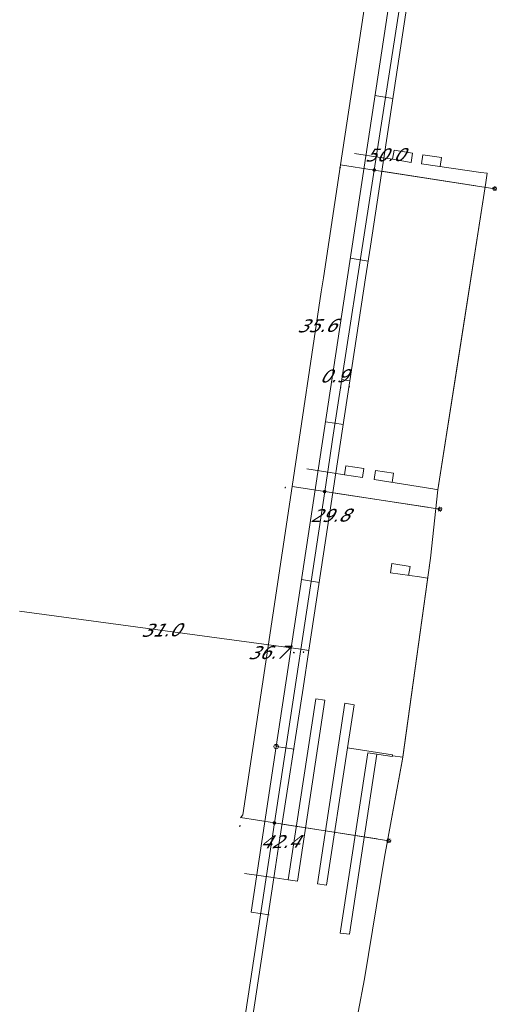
# Model space of a CAD drawing. Header units: metres. Extents: x 124576 to 133557, y 395865 to 402386.
# Tile 121 of 256: x 126233 to 126285, y 399421 to 399528. Entities that reach past the tile are written whole.
import ezdxf
from ezdxf.enums import TextEntityAlignment as Align

# ---------------------------------------------------------------- set-up
doc = ezdxf.new("R2010")
doc.units = ezdxf.units.M
doc.header["$MEASUREMENT"] = 0
for name, color, linetype, lineweight, true_color in [('LG_Laag_Spanning_Enexis_Netbeheer_BV', 7, 'Continuous', 13, 0x960000), ('LG_Laag_Spanning_Gemeente_Tilburg_Ruimtelijke_Uitvoering', 7, 'Continuous', 13, 0x960000), ('LG_Riool_Vrij_Verval_Gemeente_Tilburg_Ruimtelijke_Uitvoering', 7, 'Continuous', 13, 0xca00a0)]:
    doc.layers.add(name, color=color, linetype=linetype, lineweight=lineweight, true_color=true_color)
for name, color, linetype, lineweight in [('LG_Laag_Spanning_P_Enexis_Netbeheer_BV', 7, 'Continuous', 0), ('LG_Riool_Vrij_Verval_P_Gemeente_Tilburg_Ruimtelijke_Uitvoering', 7, 'Continuous', 0), ('MV_Laag_Spanning', 7, 'Continuous', 0), ('MV_Laag_Spanning_lijn', 7, 'Continuous', 0), ('MV_Laag_Spanning_pijl', 7, 'Continuous', 0)]:
    doc.layers.add(name, color=color, linetype=linetype, lineweight=lineweight)
doc.styles.add('Klic_Annotatie', font='verdanai.ttf', dxfattribs={"oblique": 20, "height": 1.4})

# ---------------------------------------------------------------- blocks, each defined once
blk = doc.blocks.new('Mof')
at = {"layer": 'LG_Laag_Spanning_P_Enexis_Netbeheer_BV'}
h = blk.add_hatch(color=256, dxfattribs=at)
edge = h.paths.add_edge_path()
edge.add_arc((0, 0), 2, 0, 360)
blk = doc.blocks.new('Streetlight')
at = {"layer": 'LG_Laag_Spanning_P_Enexis_Netbeheer_BV'}
for p, q in [((-1.8, 1.8), (-1.1, 1.1)), ((0, 2.5), (0, 1.5)), ((1.8, 1.8), (1.1, 1.1)), ((-1.1, -1.1), (-1.8, -1.8)), ((0, -1.5), (0, -2.5)), ((1.1, -1.1), (1.8, -1.8))]:
    blk.add_line(p, q, dxfattribs=at)
at = {"layer": 'LG_Laag_Spanning_P_Enexis_Netbeheer_BV', "flags": 128}
for points in [[(-2.5, 0), (-1.5, 0)], [(1.5, 0), (2.5, 0)]]:
    blk.add_lwpolyline(points, dxfattribs=at)
at = {"layer": 'LG_Laag_Spanning_P_Enexis_Netbeheer_BV'}
blk.add_circle((0, 0), 1.5, dxfattribs=at)
blk = doc.blocks.new('m_pijl')
at = {"layer": 'MV_Laag_Spanning_pijl'}
blk.add_hatch(color=7, dxfattribs=at).paths.add_polyline_path([(-1, -0.3), (-1, 0), (-1, 0.3), (0, 0)])
at = {"layer": 'MV_Laag_Spanning_pijl', "flags": 128}
blk.add_lwpolyline([(-1, 0), (-1, 0.3), (0, 0), (-1, -0.3), (-1, 0)], close=True, dxfattribs=at)
blk = doc.blocks.new('Onbekend_2')
at = {"layer": 'LG_Riool_Vrij_Verval_P_Gemeente_Tilburg_Ruimtelijke_Uitvoering'}
blk.add_hatch(color=256, dxfattribs=at).paths.add_polyline_path([(-0.3, -1.1, -0.262633), (0.2, 0.2), (0.6, 0.5, 0.379827), (0.7, 1.3), (0.7, 1.3, 0.228508), (0, 1.5), (0, 1.5, 0.459053), (-0.8, 0.8), (-1.3, 0.9, -0.414214), (-0.1, 2, -0.243799), (1.1, 1.5, -0.379827), (0.9, 0.1), (0.5, -0.2, 0.262633), (0.2, -1.1), (-0.2, -1.1)])
blk.add_circle((0, 0), 2.5, dxfattribs=at)
at = {"layer": 'LG_Riool_Vrij_Verval_P_Gemeente_Tilburg_Ruimtelijke_Uitvoering', "extrusion": (0, 0, -1)}
blk.add_solid([(0.3, -2.1), (-0.2, -2.1), (0.3, -1.5), (-0.2, -1.5)], dxfattribs=at)

msp = doc.modelspace()

# ---------------------------------------------------------------- linework, layer by layer
at = {"layer": 'LG_Laag_Spanning_Enexis_Netbeheer_BV'}
for p, q in [((126271.75, 399511.79), (126284.93, 399509.75)), ((126272.57, 399511.67), (126282.87, 399510.07)), ((126266.32, 399476.62), (126278.94, 399474.69)), ((126267.21, 399476.48), (126277.57, 399474.9)), ((126260.82, 399440.38), (126273.35, 399438.44)), ((126261.66, 399440.25), (126272.08, 399438.63))]:
    msp.add_line(p, q, dxfattribs=at)
at = {"layer": 'LG_Laag_Spanning_Enexis_Netbeheer_BV', "flags": 128}
for points in [[(126256.74, 399413.5), (126257.02, 399415.38), (126257.13, 399415.77), (126257.13, 399415.78), (126257.11, 399415.79), (126257.09, 399415.83), (126257.25, 399416.87), (126260.82, 399440.38), (126266.32, 399476.62), (126266.88, 399480.33), (126267.18, 399482.31), (126271.75, 399511.79), (126275.71, 399537.29), (126275.85, 399538.28)], [(126275.85, 399538.28), (126275.71, 399537.29), (126271.75, 399511.79), (126267.18, 399482.31), (126266.88, 399480.33), (126266.32, 399476.62), (126260.82, 399440.38), (126257.25, 399416.87), (126257.09, 399415.83), (126257.11, 399415.79), (126257.13, 399415.78), (126257.13, 399415.77)]]:
    msp.add_lwpolyline(points, dxfattribs=at)
at = {"layer": 'LG_Laag_Spanning_Gemeente_Tilburg_Ruimtelijke_Uitvoering'}
for p, q in [((126269.59, 399513.6), (126272.38, 399513.17)), ((126264.35, 399479.11), (126267.15, 399478.67)), ((126278.15, 399476.92), (126278.72, 399476.83)), ((126276.7, 399467.28), (126277.58, 399467.14)), ((126273.71, 399447.65), (126273.74, 399447.84)), ((126273.74, 399447.71), (126274.86, 399447.56)), ((126257.56, 399434.86), (126260.43, 399434.44))]:
    msp.add_line(p, q, dxfattribs=at)
at = {"layer": 'LG_Laag_Spanning_Gemeente_Tilburg_Ruimtelijke_Uitvoering', "flags": 128}
for points in [[(126272.38, 399513.17), (126273.76, 399512.96), (126275.8, 399512.63), (126275.93, 399513.65), (126273.92, 399513.97), (126273.76, 399512.96)], [(126283.42, 399511.51), (126276.93, 399512.46), (126277.07, 399513.47), (126279.09, 399513.15), (126278.95, 399512.17)], [(126283.42, 399511.51), (126284.09, 399511.46), (126283.96, 399510.41), (126280.79, 399490.05), (126278.72, 399476.83), (126277.91, 399469.34), (126277.56, 399467.01), (126274.83, 399447.34), (126272.85, 399436.64), (126270.67, 399423.32), (126269.31, 399416.05), (126268.62, 399414.83)], [(126268.94, 399415.29), (126269.31, 399416.05), (126270.67, 399423.32), (126272.85, 399436.64), (126274.86, 399447.56), (126277.91, 399469.34), (126278.72, 399476.83), (126283.96, 399510.41), (126284.09, 399511.45)], [(126267.15, 399478.67), (126268.48, 399478.46), (126270.46, 399478.16), (126270.61, 399479.15), (126268.63, 399479.45), (126268.48, 399478.46)], [(126278.15, 399476.92), (126271.73, 399477.93), (126271.88, 399478.92), (126273.86, 399478.62), (126273.71, 399477.63)], [(126276.7, 399467.28), (126273.53, 399467.75), (126273.68, 399468.74), (126275.66, 399468.44), (126275.51, 399467.45)], [(126260.43, 399434.44), (126262.32, 399434.15), (126263.34, 399434.02), (126266.33, 399453.81), (126265.34, 399453.96), (126262.32, 399434.15)], [(126273.74, 399447.84), (126268.83, 399448.61), (126269.55, 399453.31), (126268.51, 399453.47), (126265.52, 399433.72), (126266.53, 399433.58), (126268.83, 399448.61)], [(126273.71, 399447.65), (126271.04, 399448.06), (126268.03, 399428.34), (126269.02, 399428.2), (126272.01, 399447.91)]]:
    msp.add_lwpolyline(points, dxfattribs=at)
at = {"layer": 'LG_Riool_Vrij_Verval_Gemeente_Tilburg_Ruimtelijke_Uitvoering'}
for p, q in [((126261.01, 399448.74), (126274.86, 399540.01)), ((126271.82, 399519.93), (126273.79, 399519.63)), ((126269.12, 399502.14), (126271.09, 399501.84)), ((126266.4, 399484.26), (126268.38, 399483.96)), ((126263.78, 399466.99), (126265.76, 399466.69)), ((126262.99, 399448.44), (126261.01, 399448.74))]:
    msp.add_line(p, q, dxfattribs=at)
at = {"layer": 'LG_Riool_Vrij_Verval_Gemeente_Tilburg_Ruimtelijke_Uitvoering', "flags": 128}
msp.add_lwpolyline([(126260.24, 399430.32), (126258.26, 399430.62), (126261.01, 399448.74)], dxfattribs=at)
at = {"layer": 'MV_Laag_Spanning_lijn'}
for p, q in [((126268.06, 399512.36), (126271.75, 399511.79)), ((126262.75, 399477.16), (126266.32, 399476.62)), ((126263.7, 399459.39), (126264.58, 399459.25)), ((126257.12, 399440.96), (126260.82, 399440.38))]:
    msp.add_line(p, q, dxfattribs=at)
at = {"layer": 'MV_Laag_Spanning_pijl'}
for p, q in [((126273.45, 399547.86), (126268.06, 399512.36)), ((126269.08, 399488.74), (126268.2, 399488.87)), ((126269.08, 399488.74), (126264.59, 399459.29)), ((126232.94, 399463.55), (126263.7, 399459.39))]:
    msp.add_line(p, q, dxfattribs=at)
at = {"layer": 'MV_Laag_Spanning_pijl', "flags": 128}
for points in [[(126276.59, 399538.17), (126271.32, 399503.46), (126270.79, 399500), (126269.08, 399488.74)], [(126268.06, 399512.36), (126266.18, 399500), (126265.95, 399498.46), (126262.75, 399477.16)], [(126262.75, 399477.16), (126257.35, 399441.28), (126257.11, 399440.94)], [(126264.59, 399459.29), (126263.95, 399455.12), (126263.06, 399449.25), (126262.22, 399443.86), (126261.28, 399437.77), (126260.94, 399435.59), (126258.15, 399417.36)]]:
    msp.add_lwpolyline(points, dxfattribs=at)

# ---------------------------------------------------------------- block references
at = {"layer": 'LG_Laag_Spanning_P_Enexis_Netbeheer_BV', "xscale": 0.1, "yscale": 0.1, "zscale": 0.1}
for p in [(126271.75, 399511.79), (126266.32, 399476.62), (126260.82, 399440.38)]:
    msp.add_blockref('Mof', p, dxfattribs=at)
at = {"layer": 'LG_Laag_Spanning_P_Enexis_Netbeheer_BV', "xscale": 0.1, "yscale": 0.1, "zscale": 0.1, "rotation": 9}
for p in [(126284.93, 399509.75), (126278.94, 399474.69), (126273.35, 399438.44)]:
    msp.add_blockref('Streetlight', p, dxfattribs=at)
at = {"layer": 'LG_Riool_Vrij_Verval_P_Gemeente_Tilburg_Ruimtelijke_Uitvoering', "xscale": 0.1, "yscale": 0.1, "zscale": 0.1}
msp.add_blockref('Onbekend_2', (126261.01, 399448.74), dxfattribs=at)
at = {"layer": 'MV_Laag_Spanning_pijl'}
for p, xscale, yscale, zscale, rotation in [((126268, 399512), 0.1, 0.1, 0.1, 262), ((126268, 399488), 0.1, 0.1, 0.1, 171), ((126269, 399488), 0.1, 0.1, 0.1, 262), ((126262, 399477), 0.1, 0.1, 0.1, 262), ((126263, 399459), 0.09999999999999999, 0.09999999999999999, 0.09999999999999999, 353), ((126264, 399459), 0.1, 0.1, 0.1, 262), ((126257, 399440), 0.1, 0.1, 0.1, 235)]:
    msp.add_blockref('m_pijl', p, dxfattribs=dict(at, xscale=xscale, yscale=yscale, zscale=zscale, rotation=rotation))

# ---------------------------------------------------------------- texts
at = {"layer": 'MV_Laag_Spanning', "style": 'Klic_Annotatie', "oblique": 20}
for s, p in [('50.0', (126272.84, 399513.45)), ('35.6', (126265.4, 399494.77)), ('0.9', (126267.24, 399489.27)), ('29.8', (126266.83, 399474.01)), ('31.0', (126248.32, 399461.47)), ('36.7', (126260.02, 399459.02)), ('42.4', (126261.36, 399438.33))]:
    msp.add_text(s, height=1.4, rotation=1, dxfattribs=at).set_placement(p, align=Align.MIDDLE_CENTER)

doc.saveas('drawing.dxf')
